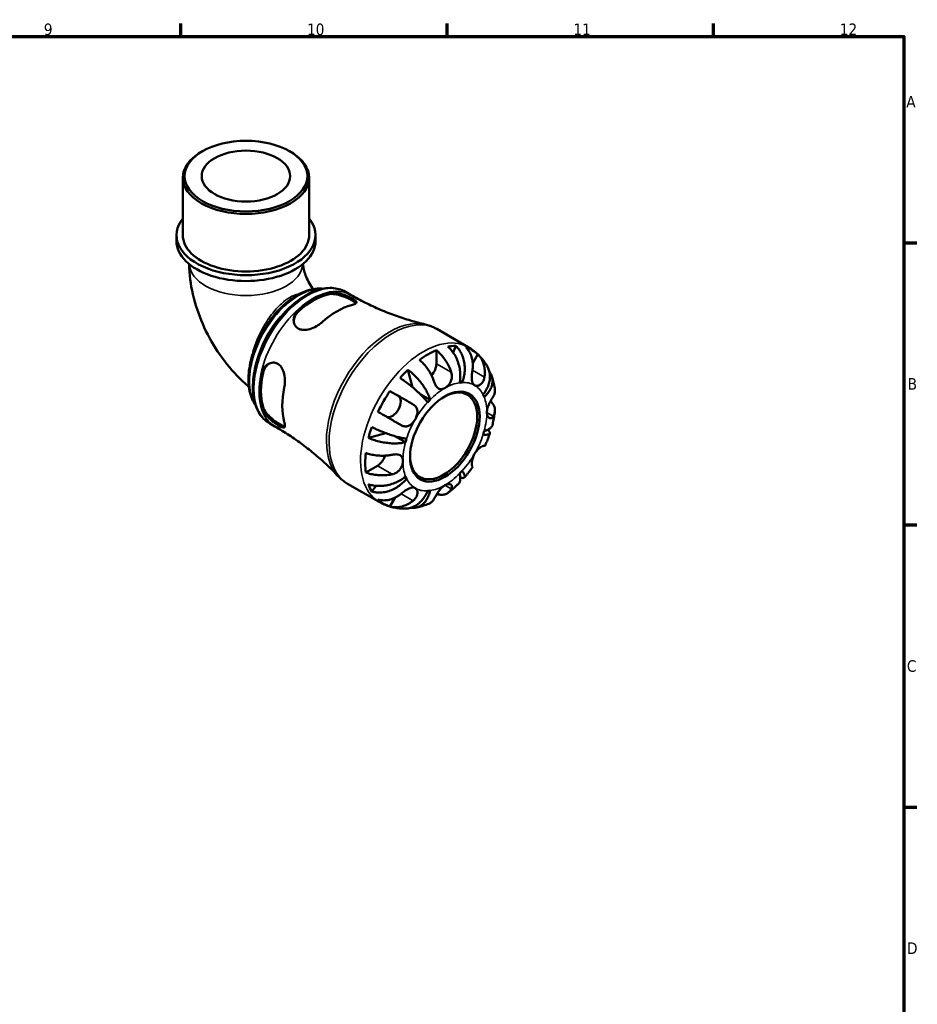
# Model space of a CAD drawing. Header units: millimetres. Extents: x 0 to 902, y -199 to 594.
# Tile 5 of 5: x 588 to 825, y 319 to 578. Entities that reach past the tile are written whole.
import ezdxf

# ---------------------------------------------------------------- set-up
doc = ezdxf.new("R2010")
doc.units = ezdxf.units.MM
for name, color, linetype, lineweight in [('Border (ANSI)', 7, 'Continuous', 70), ('Visible (ANSI)', 7, 'Continuous', 50), ('Visible Narrow (ANSI)', 7, 'Continuous', 35)]:
    doc.layers.add(name, color=color, linetype=linetype, lineweight=lineweight)
doc.styles.add('Note Text (ANSI)', font='tahoma.ttf')

# ---------------------------------------------------------------- blocks, each defined once
blk = doc.blocks.new('Borders Default Border')
at = {"layer": 'Border (ANSI)'}
for p, q in [((630.75, 574), (630.75, 577.45)), ((700.83, 574), (700.83, 577.45)), ((770.92, 574), (770.92, 577.45)), ((821, 519.75), (824.45, 519.75)), ((821, 445.5), (824.45, 445.5)), ((821, 371.25), (824.45, 371.25))]:
    blk.add_line(p, q, dxfattribs=at)
at = {"layer": 'Border (ANSI)', "flags": 128}
blk.add_lwpolyline([(20, 20), (20, 574), (821, 574), (821, 20), (20, 20)], dxfattribs=at)
at = {"layer": 'Border (ANSI)', "color": 230, "true_color": 0xff0080, "attachment_point": 7, "style": 'Note Text (ANSI)'}
for s, insert, char_height in [('9', (594.7, 574.34), 3.05), ('10', (663.96, 574.34), 3.048), ('11', (734.04, 574.4), 3.048), ('12', (804.13, 574.4), 3.048), ('A', (821.63, 555.35), 3.05), ('B', (821.99, 481.1), 3.05), ('C', (821.8, 406.8), 3.05), ('D', (821.81, 332.6), 3.05)]:
    blk.add_mtext(s, dxfattribs=dict(at, insert=insert, char_height=char_height))

msp = doc.modelspace()

# ---------------------------------------------------------------- linework, layer by layer
at = {"layer": 'Visible (ANSI)'}
for p, q in [((636.431, 543.842), (636.098, 543.649)), ((659.365, 543.842), (659.699, 543.649)), ((631.274, 521.756), (631.274, 536.905)), ((664.523, 521.756), (664.523, 536.905)), ((629.611, 520.203), (629.611, 521.756)), ((666.185, 520.203), (666.185, 521.756)), ((674.068, 506.845), (675.44, 506.055)), ((698.096, 497.076), (706.383, 492.304)), ((703.102, 492.616), (702.41, 490.861)), ((697.997, 491.488), (697.997, 487.93)), ((708.908, 490.413), (707.57, 488.095)), ((690.499, 486.346), (691.672, 481.776)), ((704.777, 482.993), (704.193, 483.33)), ((685.781, 480.737), (687.957, 479.474)), ((696.325, 478.439), (693.727, 479.935)), ((654.132, 472.225), (655.503, 471.435)), ((684.698, 469.65), (680.129, 468.385)), ((689.886, 467.288), (687.236, 468.814)), ((682.493, 461.077), (679.416, 459.305)), ((674.642, 456.346), (682.928, 451.574)), ((690.157, 457.672), (689.572, 458.009)), ((682.164, 455.79), (680.983, 454.305)), ((687.131, 452.694), (685.781, 450.355))]:
    msp.add_line(p, q, dxfattribs=at)
for centre, major_axis, ratio in [((647.898, 537.29), (-16.154, 0), 0.5758617), ((647.898, 537.29), (-11.637, 0), 0.5758617), ((700.224, 468.733), (-6.472, -11.24), 0.5780931)]:
    msp.add_ellipse(centre, major_axis=major_axis, ratio=ratio, dxfattribs=at)
for centre, major_axis, ratio, start_param, end_param in [((647.898, 536.905), (-16.625, 0), 0.5758617, 5.5016397, 10.2063236), ((647.898, 521.756), (-18.287, 0), 0.5758617, 5.8534856, 9.8544776), ((647.898, 521.756), (-16.625, 0), 0.5758617, 0, 3.1415927), ((647.898, 520.203), (-18.287, 0), 0.5758617, 0, 3.1415927), ((665.601, 488.671), (9.968, 17.31), 0.5780931, 0.5045187, 1.0624102), ((665.601, 488.671), (9.719, 16.877), 0.5780931, 0.4971555, 1.0697734), ((671.788, 485.108), (-10.133, -17.596), 0.5780931, 3.6507653, 4.1993489), ((695.769, 471.298), (11.648, 20.227), 0.5780931, 0.3231064, 0.4584244), ((695.769, 471.298), (11.648, 20.227), 0.5780931, 0.6480951, 0.9188338), ((695.769, 471.298), (11.648, 20.227), 0.5780931, 6.1458823, 6.4166209), ((695.769, 486.647), (-1.572, -2.73), 0.5780931, 1.224104, 2.3542608), ((665.601, 488.671), (9.968, 17.31), 0.5780931, 2.0753151, 2.6332065), ((665.601, 488.671), (9.719, 16.877), 0.5780931, 2.0679518, 2.6405697), ((695.769, 471.298), (11.648, 20.227), 0.5780931, 1.1085045, 1.2438226), ((699.892, 468.924), (6.238, 10.832), 0.5780931, 2.3728165, 7.0519615), ((700.224, 468.733), (7.797, 13.54), 0.5780931, 0.3587599, 0.4227708), ((671.788, 485.108), (-10.133, -17.596), 0.5780931, 5.2215616, 5.7701453), ((695.769, 471.298), (11.648, 20.227), 0.5780931, 1.4334933, 1.704232), ((686.382, 476.746), (1.572, 2.73), 0.5780931, 3.2057849, 6.2812516), ((700.224, 468.733), (7.797, 13.54), 0.5780931, 5.8565471, 5.920558), ((700.224, 468.733), (-7.797, -13.54), 0.5780931, 4.2857507, 4.3497617), ((695.769, 471.298), (11.648, 20.227), 0.5780931, 1.8939027, 2.0292207), ((700.224, 468.733), (7.797, 13.54), 0.5780931, 5.0711489, 5.1351598), ((700.224, 468.733), (-7.797, -13.54), 0.5780931, 5.0711489, 5.1351598), ((695.769, 471.298), (11.648, 20.227), 0.5780931, 2.2188914, 2.4896301), ((682.493, 463.653), (-1.572, -2.73), 0.5780931, 0.7834645, 1.9208989), ((700.224, 468.733), (7.797, 13.54), 0.5780931, 4.2857507, 4.3497617), ((695.769, 471.298), (-11.648, -20.227), 0.5780931, 5.8208935, 5.9562115), ((700.224, 468.733), (-7.797, -13.54), 0.5780931, 5.8565471, 5.920558), ((700.224, 468.733), (-7.797, -13.54), 0.5780931, 0.3587599, 0.4227708), ((695.769, 471.298), (-11.648, -20.227), 0.5780931, 6.1458823, 6.4166209)]:
    msp.add_ellipse(centre, major_axis=major_axis, ratio=ratio, start_param=start_param, end_param=end_param, dxfattribs=at)
for points, knots in [([(632.938, 514.147), (632.964, 511.433), (633.316, 508.789), (634.524, 503.53), (635.405, 500.921), (637.606, 495.888), (638.927, 493.466), (641.962, 488.885), (643.675, 486.727), (646.553, 483.731), (647.58, 482.763), (648.659, 481.85)], [3.1530623, 3.1530623, 3.1530623, 3.1530623, 3.4387763, 3.4387763, 3.73596, 3.73596, 4.0331436, 4.0331436, 4.3303273, 4.3303273, 4.4826593, 4.4826593, 4.4826593, 4.4826593]), ([(662.873, 514.159), (662.88, 514.057), (662.892, 513.941), (662.948, 513.507), (663.015, 513.133), (663.232, 512.262), (663.387, 511.758), (663.793, 510.667), (664.052, 510.075), (664.661, 508.876), (665.015, 508.27), (665.428, 507.646), (665.464, 507.592), (665.501, 507.538)], [3.23055753, 3.23055753, 3.23055753, 3.23055753, 3.30036537, 3.30036537, 3.46559479, 3.46559479, 3.64348309, 3.64348309, 3.83441142, 3.83441142, 4.0334462, 4.0334462, 4.05239396, 4.05239396, 4.05239396, 4.05239396]), ([(674.068, 506.845), (672.998, 507.461), (671.773, 507.799), (669.109, 507.909), (667.664, 507.654), (664.666, 506.563), (663.109, 505.695), (660.082, 503.443), (658.613, 502.055), (655.916, 498.908), (654.688, 497.153), (652.587, 493.448), (651.715, 491.5), (650.412, 487.598), (649.982, 485.644), (649.617, 481.913), (649.684, 480.138), (650.335, 476.956), (650.917, 475.544), (652.402, 473.495), (653.207, 472.758), (654.132, 472.225)], [5.4997209, 5.4997209, 5.4997209, 5.4997209, 5.7929356, 5.7929356, 6.1019464, 6.1019464, 6.4276795, 6.4276795, 6.7555425, 6.7555425, 7.0820997, 7.0820997, 7.4080963, 7.4080963, 7.7347334, 7.7347334, 8.0626536, 8.0626536, 8.3877728, 8.3877728, 8.6413135, 8.6413135, 8.6413135, 8.6413135]), ([(668.105, 507.658), (667.933, 507.677), (667.76, 507.689), (666.956, 507.723), (666.308, 507.678), (664.969, 507.449), (664.277, 507.26), (662.873, 506.741), (662.161, 506.409), (660.741, 505.613), (660.033, 505.147), (658.641, 504.098), (657.957, 503.514), (656.631, 502.246), (655.988, 501.561), (654.759, 500.109), (654.172, 499.342), (653.068, 497.745), (652.551, 496.915), (651.597, 495.211), (651.161, 494.338), (650.381, 492.569), (650.038, 491.673), (649.451, 489.881), (649.208, 488.984), (648.831, 487.211), (648.697, 486.334), (648.543, 484.622), (648.523, 483.786), (648.601, 482.18), (648.699, 481.408), (649.014, 479.954), (649.229, 479.27), (649.76, 478.044), (650.068, 477.496), (650.427, 476.999)], [7.3216681, 7.3216681, 7.3216681, 7.3216681, 7.3643574, 7.3643574, 7.51841, 7.51841, 7.6781095, 7.6781095, 7.8410851, 7.8410851, 8.0052742, 8.0052742, 8.1695679, 8.1695679, 8.3335371, 8.3335371, 8.4971318, 8.4971318, 8.6604715, 8.6604715, 8.8237568, 8.8237568, 8.9871361, 8.9871361, 9.150784, 9.150784, 9.3148044, 9.3148044, 9.4791377, 9.4791377, 9.6433222, 9.6433222, 9.805926, 9.805926, 9.9575289, 9.9575289, 9.9575289, 9.9575289]), ([(669.49, 506.61), (669.568, 506.629), (669.65, 506.646), (670.078, 506.717), (670.463, 506.729), (671.403, 506.664), (671.973, 506.56), (673.098, 506.262), (673.65, 506.075), (674.607, 505.698), (675.012, 505.518), (675.728, 505.166), (676.029, 505), (676.56, 504.659), (676.757, 504.493), (676.991, 504.163), (676.989, 504.006), (676.744, 503.721), (676.512, 503.593), (676.028, 503.423), (675.861, 503.374), (675.677, 503.327)], [-1.5271124, -1.5271124, -1.5271124, -1.5271124, -1.4922538, -1.4922538, -1.3502743, -1.3502743, -1.1674106, -1.1674106, -0.9943669, -0.9943669, -0.8527094, -0.8527094, -0.714832, -0.714832, -0.5515178, -0.5515178, -0.3564793, -0.3564793, -0.1702041, -0.1702041, -0.0884415, -0.0884415, -0.0884415, -0.0884415]), ([(669.49, 506.184), (669.892, 506.279), (670.397, 506.305), (671.496, 506.205), (672.09, 506.08), (673.173, 505.765), (673.739, 505.559), (674.795, 505.105), (675.286, 504.859), (676.076, 504.403), (676.414, 504.171), (676.697, 503.905), (676.751, 503.848), (676.795, 503.793)], [0.66608457, 0.66608457, 0.66608457, 0.66608457, 0.84400865, 0.84400865, 1.02193273, 1.02193273, 1.18789195, 1.18789195, 1.35385118, 1.35385118, 1.52339184, 1.52339184, 1.57178612, 1.57178612, 1.57178612, 1.57178612]), ([(675.44, 506.055), (676.711, 505.323), (678.005, 504.629), (680.619, 503.324), (681.939, 502.714), (684.589, 501.582), (685.918, 501.061), (688.567, 500.109), (689.888, 499.678), (692.502, 498.907), (693.796, 498.566), (695.069, 498.268)], [5.49972085, 5.49972085, 5.49972085, 5.49972085, 5.53418019, 5.53418019, 5.56863953, 5.56863953, 5.60309887, 5.60309887, 5.63755821, 5.63755821, 5.67201755, 5.67201755, 5.67201755, 5.67201755]), ([(667.899, 498.848), (667.802, 498.762), (667.702, 498.676), (667.246, 498.308), (666.854, 498.043), (665.888, 497.495), (665.298, 497.236), (664.137, 496.893), (663.567, 496.802), (662.6, 496.835), (662.199, 496.919), (661.51, 497.231), (661.228, 497.445), (660.752, 498.016), (660.583, 498.378), (660.398, 499.222), (660.41, 499.707), (660.649, 500.688), (660.889, 501.18), (661.376, 501.8), (661.536, 501.972), (661.711, 502.131)], [-1.5353652, -1.5353652, -1.5353652, -1.5353652, -1.4928434, -1.4928434, -1.3491911, -1.3491911, -1.158656, -1.158656, -0.9764077, -0.9764077, -0.830815, -0.830815, -0.6943969, -0.6943969, -0.540069, -0.540069, -0.362526, -0.362526, -0.1742595, -0.1742595, -0.0964814, -0.0964814, -0.0964814, -0.0964814]), ([(660.439, 499.172), (660.468, 499.57), (660.57, 499.987), (660.969, 500.876), (661.309, 501.336), (661.711, 501.705)], [0.36738474, 0.36738474, 0.36738474, 0.36738474, 0.50984253, 0.50984253, 0.68776661, 0.68776661, 0.68776661, 0.68776661]), ([(698.096, 497.076), (697.907, 497.185), (697.715, 497.288), (697.324, 497.483), (697.126, 497.574), (696.726, 497.746), (696.523, 497.825), (696.113, 497.972), (695.906, 498.04), (695.49, 498.163), (695.28, 498.218), (695.069, 498.268)], [5.49972085, 5.49972085, 5.49972085, 5.49972085, 5.53418019, 5.53418019, 5.56863953, 5.56863953, 5.60309887, 5.60309887, 5.63755821, 5.63755821, 5.67201755, 5.67201755, 5.67201755, 5.67201755]), ([(704.123, 482.93), (704.21, 483.367), (704.271, 483.864), (704.309, 484.883), (704.287, 485.406), (704.183, 486.364), (704.092, 486.887), (703.832, 487.917), (703.663, 488.423), (703.298, 489.319), (703.07, 489.79), (702.551, 490.676), (702.261, 491.089), (701.7, 491.778), (701.379, 492.118), (701.04, 492.416)], [3.5133937, 3.5133937, 3.5133937, 3.5133937, 3.6601181, 3.6601181, 3.8068425, 3.8068425, 3.9529976, 3.9529976, 4.0991526, 4.0991526, 4.2449679, 4.2449679, 4.3907831, 4.3907831, 4.5326305, 4.5326305, 4.5326305, 4.5326305]), ([(703.102, 492.616), (703.422, 492.316), (703.715, 491.974), (704.209, 491.278), (704.454, 490.86), (704.865, 489.965), (705.032, 489.487), (705.271, 488.579), (705.365, 488.066), (705.465, 487.02), (705.47, 486.488), (705.41, 485.514), (705.339, 484.983), (705.11, 483.945), (704.952, 483.439), (704.777, 482.993)], [0.1494024, 0.1494024, 0.1494024, 0.1494024, 0.2912498, 0.2912498, 0.4370651, 0.4370651, 0.5828803, 0.5828803, 0.7290354, 0.7290354, 0.8751905, 0.8751905, 1.0219149, 1.0219149, 1.1686392, 1.1686392, 1.1686392, 1.1686392]), ([(711.415, 487.18), (711.186, 487.584), (710.936, 487.982), (710.391, 488.758), (710.096, 489.135), (709.463, 489.864), (709.124, 490.215), (708.405, 490.881), (708.025, 491.196), (707.229, 491.784), (706.813, 492.056), (706.383, 492.304)], [5.17100793, 5.17100793, 5.17100793, 5.17100793, 5.23675052, 5.23675052, 5.3024931, 5.3024931, 5.36823568, 5.36823568, 5.43397827, 5.43397827, 5.49972085, 5.49972085, 5.49972085, 5.49972085]), ([(697.997, 491.488), (698.352, 491.199), (698.698, 490.873), (699.323, 490.213), (699.656, 489.817), (700.279, 488.975), (700.567, 488.529), (701.054, 487.682), (701.297, 487.204), (701.656, 486.37), (701.79, 486.018), (701.901, 485.681)], [0.14941001, 0.14941001, 0.14941001, 0.14941001, 0.29044502, 0.29044502, 0.43634177, 0.43634177, 0.58223851, 0.58223851, 0.72934673, 0.72934673, 0.83526259, 0.83526259, 0.83526259, 0.83526259]), ([(707.487, 486.223), (707.541, 486.576), (707.576, 486.944), (707.6, 487.815), (707.565, 488.313), (707.424, 489.193), (707.307, 489.657), (706.98, 490.527), (706.771, 490.935), (706.33, 491.613), (706.061, 491.947), (705.758, 492.241)], [3.89239507, 3.89239507, 3.89239507, 3.89239507, 3.99831093, 3.99831093, 4.14541915, 4.14541915, 4.2913159, 4.2913159, 4.43721264, 4.43721264, 4.57824766, 4.57824766, 4.57824766, 4.57824766]), ([(708.908, 490.413), (709.211, 490.119), (709.48, 489.785), (709.921, 489.107), (710.13, 488.699), (710.457, 487.829), (710.574, 487.365), (710.715, 486.485), (710.75, 485.987), (710.726, 485.116), (710.691, 484.748), (710.637, 484.395)], [0.14941001, 0.14941001, 0.14941001, 0.14941001, 0.29044502, 0.29044502, 0.43634177, 0.43634177, 0.58223851, 0.58223851, 0.72934673, 0.72934673, 0.83526259, 0.83526259, 0.83526259, 0.83526259]), ([(652.022, 485.348), (652.045, 485.452), (652.071, 485.555), (652.223, 486.067), (652.404, 486.446), (652.929, 487.211), (653.304, 487.566), (654.124, 488.05), (654.563, 488.19), (655.368, 488.224), (655.726, 488.158), (656.389, 487.857), (656.685, 487.632), (657.247, 486.996), (657.49, 486.569), (657.894, 485.525), (658.03, 484.892), (658.156, 483.629), (658.153, 483.002), (658.059, 482.143), (658.018, 481.889), (657.966, 481.645)], [-1.5271124, -1.5271124, -1.5271124, -1.5271124, -1.4922538, -1.4922538, -1.3502743, -1.3502743, -1.1674106, -1.1674106, -0.9943669, -0.9943669, -0.8527094, -0.8527094, -0.714832, -0.714832, -0.5515178, -0.5515178, -0.3564793, -0.3564793, -0.1702041, -0.1702041, -0.0884415, -0.0884415, -0.0884415, -0.0884415]), ([(652.39, 485.56), (652.509, 486.093), (652.738, 486.618), (653.311, 487.413), (653.624, 487.712), (653.957, 487.937)], [0.66608457, 0.66608457, 0.66608457, 0.66608457, 0.84400865, 0.84400865, 0.98743507, 0.98743507, 0.98743507, 0.98743507]), ([(697.447, 483.116), (697.335, 483.453), (697.201, 483.805), (696.842, 484.639), (696.6, 485.117), (696.113, 485.963), (695.824, 486.41), (695.201, 487.252), (694.868, 487.647), (694.243, 488.307), (693.897, 488.634), (693.542, 488.923)], [3.89239507, 3.89239507, 3.89239507, 3.89239507, 3.99831093, 3.99831093, 4.14541915, 4.14541915, 4.2913159, 4.2913159, 4.43721264, 4.43721264, 4.57824766, 4.57824766, 4.57824766, 4.57824766]), ([(710.291, 479.793), (710.589, 480.168), (710.881, 480.596), (711.371, 481.482), (711.571, 481.939), (711.857, 482.782), (711.97, 483.245), (712.092, 484.162), (712.1, 484.616), (712.034, 485.423), (711.953, 485.852), (711.714, 486.586), (711.573, 486.899), (711.415, 487.18)], [3.51339372, 3.51339372, 3.51339372, 3.51339372, 3.6601181, 3.6601181, 3.80684248, 3.80684248, 3.95299756, 3.95299756, 4.09915263, 4.09915263, 4.24496788, 4.24496788, 4.36338827, 4.36338827, 4.36338827, 4.36338827]), ([(690.499, 486.346), (690.874, 486.069), (691.25, 485.761), (691.942, 485.147), (692.319, 484.784), (693.047, 484.019), (693.396, 483.616), (694.004, 482.861), (694.319, 482.439), (694.892, 481.59), (695.151, 481.162), (695.574, 480.388), (695.778, 479.97), (696.11, 479.164), (696.238, 478.777), (696.325, 478.439)], [0.1494024, 0.1494024, 0.1494024, 0.1494024, 0.2912498, 0.2912498, 0.4370651, 0.4370651, 0.5828803, 0.5828803, 0.7290354, 0.7290354, 0.8751905, 0.8751905, 1.0219149, 1.0219149, 1.1686392, 1.1686392, 1.1686392, 1.1686392]), ([(701.901, 485.681), (701.906, 485.669), (701.91, 485.656), (701.968, 485.472), (702.01, 485.296), (702.059, 484.96), (702.071, 484.801), (702.072, 484.45), (702.055, 484.257), (701.965, 483.741), (701.86, 483.426), (701.545, 482.783), (701.325, 482.47), (700.811, 481.911), (700.519, 481.676), (700.224, 481.507)], [-0.51072287, -0.51072287, -0.51072287, -0.51072287, -0.50653573, -0.50653573, -0.4498196, -0.4498196, -0.40070764, -0.40070764, -0.34173664, -0.34173664, -0.24159774, -0.24159774, -0.12498377, -0.12498377, 0, 0, 0, 0]), ([(708.037, 482.264), (707.926, 482.328), (707.828, 482.412), (707.652, 482.624), (707.576, 482.754), (707.427, 483.119), (707.371, 483.373), (707.311, 483.928), (707.305, 484.219), (707.322, 484.742), (707.336, 484.962), (707.376, 485.4), (707.401, 485.616), (707.447, 485.962), (707.466, 486.094), (707.487, 486.223)], [0, 0, 0, 0, 0.06608139, 0.06608139, 0.13667451, 0.13667451, 0.23873403, 0.23873403, 0.33457773, 0.33457773, 0.40157847, 0.40157847, 0.46685307, 0.46685307, 0.50745344, 0.50745344, 0.50745344, 0.50745344]), ([(711.946, 485.804), (712.01, 485.719), (712.069, 485.635), (712.313, 485.256), (712.477, 484.916), (712.696, 484.204), (712.752, 483.833), (712.766, 483.14), (712.727, 482.755), (712.539, 481.986), (712.39, 481.601), (712.036, 480.909), (711.798, 480.537), (711.228, 479.826), (710.896, 479.487), (710.562, 479.194)], [0.24957429, 0.24957429, 0.24957429, 0.24957429, 0.29124982, 0.29124982, 0.43706507, 0.43706507, 0.58288032, 0.58288032, 0.7290354, 0.7290354, 0.87519047, 0.87519047, 1.02191485, 1.02191485, 1.16863923, 1.16863923, 1.16863923, 1.16863923]), ([(713.388, 481.164), (713.356, 481.403), (713.318, 481.641), (713.235, 482.116), (713.188, 482.354), (713.086, 482.829), (713.029, 483.066), (712.906, 483.539), (712.84, 483.775), (712.696, 484.247), (712.618, 484.482), (712.535, 484.716)], [4.85845831, 4.85845831, 4.85845831, 4.85845831, 4.89492409, 4.89492409, 4.93138986, 4.93138986, 4.96785564, 4.96785564, 5.00432142, 5.00432142, 5.04078719, 5.04078719, 5.04078719, 5.04078719]), ([(695.671, 477.75), (695.496, 477.994), (695.27, 478.279), (694.748, 478.884), (694.452, 479.204), (693.864, 479.805), (693.519, 480.142), (692.785, 480.822), (692.396, 481.165), (691.663, 481.788), (691.251, 482.125), (690.416, 482.777), (689.994, 483.092), (689.236, 483.636), (688.831, 483.914), (688.437, 484.171)], [3.5133937, 3.5133937, 3.5133937, 3.5133937, 3.6601181, 3.6601181, 3.8068425, 3.8068425, 3.9529976, 3.9529976, 4.0991526, 4.0991526, 4.2449679, 4.2449679, 4.3907831, 4.3907831, 4.5326305, 4.5326305, 4.5326305, 4.5326305]), ([(700.224, 481.507), (700.047, 481.405), (699.871, 481.327), (699.508, 481.222), (699.324, 481.199), (698.886, 481.232), (698.646, 481.328), (698.275, 481.618), (698.136, 481.768), (697.926, 482.064), (697.849, 482.191), (697.71, 482.454), (697.648, 482.588), (697.538, 482.854), (697.491, 482.983), (697.447, 483.116)], [0, 0, 0, 0, 0.07514839, 0.07514839, 0.15775683, 0.15775683, 0.27887104, 0.27887104, 0.36056434, 0.36056434, 0.41315921, 0.41315921, 0.46174689, 0.46174689, 0.50485698, 0.50485698, 0.50485698, 0.50485698]), ([(710.637, 484.395), (710.617, 484.266), (710.59, 484.139), (710.506, 483.814), (710.438, 483.623), (710.27, 483.26), (710.169, 483.09), (709.898, 482.727), (709.717, 482.554), (709.276, 482.252), (709.012, 482.153), (708.493, 482.095), (708.245, 482.143), (708.037, 482.264)], [-0.50766593, -0.50766593, -0.50766593, -0.50766593, -0.46718991, -0.46718991, -0.40200215, -0.40200215, -0.33506637, -0.33506637, -0.24300458, -0.24300458, -0.12488859, -0.12488859, 0, 0, 0, 0]), ([(685.781, 480.737), (686.187, 480.502), (686.611, 480.257), (687.42, 479.791), (687.878, 479.527), (688.796, 478.997), (689.256, 478.731), (690.089, 478.25), (690.539, 477.99), (691.281, 477.561), (691.583, 477.386), (691.862, 477.225)], [0.14941001, 0.14941001, 0.14941001, 0.14941001, 0.29044502, 0.29044502, 0.43634177, 0.43634177, 0.58223851, 0.58223851, 0.72934673, 0.72934673, 0.83526259, 0.83526259, 0.83526259, 0.83526259]), ([(712.95, 479.27), (713.074, 479.47), (713.179, 479.684), (713.361, 480.203), (713.411, 480.511), (713.413, 480.913), (713.405, 481.038), (713.388, 481.164)], [3.89239507, 3.89239507, 3.89239507, 3.89239507, 3.99831093, 3.99831093, 4.14541915, 4.14541915, 4.20781981, 4.20781981, 4.20781981, 4.20781981]), ([(691.862, 477.225), (691.963, 477.166), (692.06, 477.102), (692.299, 476.92), (692.431, 476.794), (692.662, 476.512), (692.759, 476.356), (692.937, 475.958), (692.998, 475.708), (693.04, 475.105), (692.994, 474.749), (692.786, 474.007), (692.62, 473.627), (692.412, 473.266)], [-0.50766593, -0.50766593, -0.50766593, -0.50766593, -0.46718991, -0.46718991, -0.40200215, -0.40200215, -0.33506637, -0.33506637, -0.24300458, -0.24300458, -0.12488859, -0.12488859, 0, 0, 0, 0]), ([(711.273, 475.095), (711.273, 475.274), (711.289, 475.462), (711.355, 475.864), (711.406, 476.077), (711.587, 476.671), (711.744, 477.051), (712.045, 477.684), (712.177, 477.936), (712.403, 478.348), (712.496, 478.511), (712.675, 478.817), (712.76, 478.959), (712.878, 479.152), (712.915, 479.213), (712.95, 479.27)], [-2.17667965, -2.17667965, -2.17667965, -2.17667965, -2.11086653, -2.11086653, -2.04055216, -2.04055216, -1.91738302, -1.91738302, -1.82942275, -1.82942275, -1.76558177, -1.76558177, -1.70117883, -1.70117883, -1.66961913, -1.66961913, -1.66961913, -1.66961913]), ([(712.234, 478.039), (712.467, 477.823), (712.666, 477.597), (713.006, 477.121), (713.164, 476.828), (713.368, 476.229), (713.414, 475.923), (713.411, 475.36), (713.361, 475.052), (713.179, 474.533), (713.074, 474.319), (712.95, 474.119)], [0.16844772, 0.16844772, 0.16844772, 0.16844772, 0.29044502, 0.29044502, 0.43634177, 0.43634177, 0.58223851, 0.58223851, 0.72934673, 0.72934673, 0.83526259, 0.83526259, 0.83526259, 0.83526259]), ([(657.966, 472.652), (657.994, 472.557), (658.017, 472.465), (658.108, 472.079), (658.142, 471.83), (658.133, 471.374), (658.063, 471.209), (657.779, 471.074), (657.572, 471.096), (657.06, 471.294), (656.786, 471.437), (656.171, 471.811), (655.844, 472.032), (655.111, 472.571), (654.712, 472.89), (653.887, 473.624), (653.472, 474.04), (652.742, 474.916), (652.435, 475.375), (652.141, 476.002), (652.072, 476.181), (652.022, 476.355)], [-1.5353652, -1.5353652, -1.5353652, -1.5353652, -1.4928434, -1.4928434, -1.3491911, -1.3491911, -1.158656, -1.158656, -0.9764077, -0.9764077, -0.830815, -0.830815, -0.6943969, -0.6943969, -0.540069, -0.540069, -0.362526, -0.362526, -0.1742595, -0.1742595, -0.0964814, -0.0964814, -0.0964814, -0.0964814]), ([(658.118, 471.438), (658.042, 471.449), (657.959, 471.468), (657.58, 471.583), (657.216, 471.756), (656.825, 471.981), (656.434, 472.206), (655.975, 472.507), (655.053, 473.194), (654.592, 473.581), (653.778, 474.363), (653.373, 474.815), (652.738, 475.718), (652.509, 476.17), (652.39, 476.567)], [-0.21828329, -0.21828329, -0.21828329, -0.21828329, -0.16595923, -0.16595923, 0, 0, 0, 0.16595923, 0.16595923, 0.33191845, 0.33191845, 0.50984253, 0.50984253, 0.68776661, 0.68776661, 0.68776661, 0.68776661]), ([(688.712, 471.769), (688.433, 471.93), (688.131, 472.105), (687.389, 472.534), (686.939, 472.794), (686.106, 473.275), (685.646, 473.541), (684.728, 474.071), (684.27, 474.335), (683.461, 474.802), (683.037, 475.046), (682.631, 475.281)], [3.89239507, 3.89239507, 3.89239507, 3.89239507, 3.99831093, 3.99831093, 4.14541915, 4.14541915, 4.2913159, 4.2913159, 4.43721264, 4.43721264, 4.57824766, 4.57824766, 4.57824766, 4.57824766]), ([(712.95, 474.119), (712.901, 474.04), (712.85, 473.969), (712.716, 473.815), (712.631, 473.742), (712.448, 473.633), (712.351, 473.6), (712.115, 473.578), (711.977, 473.613), (711.685, 473.798), (711.542, 473.973), (711.332, 474.451), (711.273, 474.755), (711.273, 475.095)], [-0.50816407, -0.50816407, -0.50816407, -0.50816407, -0.46460526, -0.46460526, -0.40154747, -0.40154747, -0.3356183, -0.3356183, -0.24286964, -0.24286964, -0.12490659, -0.12490659, 0, 0, 0, 0]), ([(712.717, 471.79), (712.778, 472.024), (712.835, 472.259), (712.943, 472.73), (712.995, 472.965), (713.091, 473.437), (713.137, 473.674), (713.221, 474.147), (713.26, 474.384), (713.331, 474.859), (713.364, 475.096), (713.393, 475.334)], [4.37732331, 4.37732331, 4.37732331, 4.37732331, 4.41396062, 4.41396062, 4.45059793, 4.45059793, 4.48723525, 4.48723525, 4.52387256, 4.52387256, 4.56050988, 4.56050988, 4.56050988, 4.56050988]), ([(692.412, 473.266), (692.301, 473.076), (692.18, 472.892), (691.909, 472.534), (691.759, 472.362), (691.368, 471.986), (691.121, 471.803), (690.611, 471.546), (690.356, 471.469), (689.912, 471.424), (689.729, 471.431), (689.369, 471.49), (689.195, 471.542), (688.918, 471.658), (688.814, 471.71), (688.712, 471.769)], [0, 0, 0, 0, 0.06608139, 0.06608139, 0.13667451, 0.13667451, 0.23873403, 0.23873403, 0.33457773, 0.33457773, 0.40157847, 0.40157847, 0.46685307, 0.46685307, 0.50745344, 0.50745344, 0.50745344, 0.50745344]), ([(710.562, 470.177), (710.896, 470.27), (711.228, 470.391), (711.798, 470.673), (712.036, 470.835), (712.39, 471.158), (712.539, 471.349), (712.669, 471.63), (712.697, 471.71), (712.717, 471.79)], [3.51339372, 3.51339372, 3.51339372, 3.51339372, 3.6601181, 3.6601181, 3.80684248, 3.80684248, 3.95299756, 3.95299756, 4.0086354, 4.0086354, 4.0086354, 4.0086354]), ([(672.091, 458.366), (671.195, 459.318), (670.25, 460.266), (668.271, 462.14), (667.236, 463.066), (665.082, 464.879), (663.964, 465.767), (661.656, 467.491), (660.465, 468.327), (658.025, 469.933), (656.775, 470.703), (655.503, 471.435)], [2.1858315, 2.1858315, 2.1858315, 2.1858315, 2.22029084, 2.22029084, 2.25475018, 2.25475018, 2.28920952, 2.28920952, 2.32366886, 2.32366886, 2.3581282, 2.3581282, 2.3581282, 2.3581282]), ([(680.983, 471.261), (681.403, 471.048), (681.847, 470.838), (682.697, 470.453), (683.181, 470.245), (684.164, 469.849), (684.661, 469.66), (685.567, 469.336), (686.059, 469.171), (687.014, 468.874), (687.477, 468.743), (688.291, 468.533), (688.716, 468.436), (689.5, 468.284), (689.859, 468.23), (690.157, 468.199)], [0.1494024, 0.1494024, 0.1494024, 0.1494024, 0.2912498, 0.2912498, 0.4370651, 0.4370651, 0.5828803, 0.5828803, 0.7290354, 0.7290354, 0.8751905, 0.8751905, 1.0219149, 1.0219149, 1.1686392, 1.1686392, 1.1686392, 1.1686392]), ([(711.555, 470.554), (711.656, 470.457), (711.747, 470.362), (711.953, 470.111), (712.034, 469.966), (712.1, 469.73), (712.092, 469.617), (711.97, 469.434), (711.857, 469.364), (711.571, 469.27), (711.371, 469.237), (710.881, 469.22), (710.589, 469.235), (710.291, 469.266)], [0.35494748, 0.35494748, 0.35494748, 0.35494748, 0.43706507, 0.43706507, 0.58288032, 0.58288032, 0.7290354, 0.7290354, 0.87519047, 0.87519047, 1.02191485, 1.02191485, 1.16863923, 1.16863923, 1.16863923, 1.16863923]), ([(710.739, 466.268), (710.84, 466.486), (710.939, 466.705), (711.131, 467.145), (711.224, 467.366), (711.407, 467.809), (711.496, 468.032), (711.668, 468.479), (711.752, 468.703), (711.914, 469.152), (711.993, 469.377), (712.069, 469.603)], [4.0834625, 4.0834625, 4.0834625, 4.0834625, 4.11929666, 4.11929666, 4.15513082, 4.15513082, 4.19096499, 4.19096499, 4.22679915, 4.22679915, 4.26263331, 4.26263331, 4.26263331, 4.26263331]), ([(689.886, 467.288), (689.552, 467.195), (689.152, 467.113), (688.289, 467), (687.826, 466.967), (686.944, 466.948), (686.445, 466.959), (685.423, 467.032), (684.901, 467.093), (683.943, 467.243), (683.42, 467.344), (682.393, 467.591), (681.89, 467.737), (681.012, 468.028), (680.557, 468.199), (680.129, 468.385)], [3.5133937, 3.5133937, 3.5133937, 3.5133937, 3.6601181, 3.6601181, 3.8068425, 3.8068425, 3.9529976, 3.9529976, 4.0991526, 4.0991526, 4.2449679, 4.2449679, 4.3907831, 4.3907831, 4.5326305, 4.5326305, 4.5326305, 4.5326305]), ([(679.416, 464.456), (679.844, 464.293), (680.3, 464.157), (681.184, 463.947), (681.694, 463.856), (682.735, 463.739), (683.266, 463.712), (684.243, 463.714), (684.778, 463.743), (685.679, 463.848), (686.051, 463.908), (686.398, 463.979)], [0.14941001, 0.14941001, 0.14941001, 0.14941001, 0.29044502, 0.29044502, 0.43634177, 0.43634177, 0.58223851, 0.58223851, 0.72934673, 0.72934673, 0.83526259, 0.83526259, 0.83526259, 0.83526259]), ([(686.398, 463.979), (686.535, 464.007), (686.67, 464.031), (686.996, 464.074), (687.184, 464.088), (687.552, 464.09), (687.729, 464.077), (688.128, 464.005), (688.332, 463.932), (688.725, 463.689), (688.889, 463.502), (689.118, 463.013), (689.175, 462.71), (689.175, 462.37)], [-0.50816407, -0.50816407, -0.50816407, -0.50816407, -0.46460526, -0.46460526, -0.40154747, -0.40154747, -0.3356183, -0.3356183, -0.24286964, -0.24286964, -0.12490659, -0.12490659, 0, 0, 0, 0]), ([(707.487, 460.873), (707.467, 460.885), (707.447, 460.905), (707.401, 460.976), (707.376, 461.04), (707.337, 461.212), (707.322, 461.321), (707.306, 461.626), (707.311, 461.837), (707.37, 462.382), (707.438, 462.726), (707.665, 463.457), (707.828, 463.838), (708.037, 464.199)], [-0.50766593, -0.50766593, -0.50766593, -0.50766593, -0.46718991, -0.46718991, -0.40200215, -0.40200215, -0.33506637, -0.33506637, -0.24300458, -0.24300458, -0.12488859, -0.12488859, 0, 0, 0, 0]), ([(708.037, 464.199), (708.147, 464.389), (708.268, 464.573), (708.537, 464.932), (708.686, 465.105), (709.058, 465.492), (709.285, 465.687), (709.702, 465.996), (709.891, 466.112), (710.169, 466.252), (710.27, 466.293), (710.438, 466.344), (710.506, 466.354), (710.59, 466.348), (710.616, 466.341), (710.637, 466.329)], [0, 0, 0, 0, 0.06608139, 0.06608139, 0.13667451, 0.13667451, 0.23873403, 0.23873403, 0.33457773, 0.33457773, 0.40157847, 0.40157847, 0.46685307, 0.46685307, 0.50745344, 0.50745344, 0.50745344, 0.50745344]), ([(710.637, 466.329), (710.691, 466.297), (710.726, 466.276), (710.75, 466.261), (710.715, 466.28), (710.632, 466.327), (710.618, 466.335), (710.603, 466.343)], [3.89239507, 3.89239507, 3.89239507, 3.89239507, 3.99831093, 3.99831093, 4.14541915, 4.14541915, 4.1707293, 4.1707293, 4.1707293, 4.1707293]), ([(689.175, 462.37), (689.175, 462.191), (689.159, 462.003), (689.092, 461.602), (689.039, 461.39), (688.838, 460.807), (688.653, 460.443), (688.231, 459.88), (688.029, 459.668), (687.635, 459.353), (687.459, 459.238), (687.087, 459.043), (686.893, 458.964), (686.596, 458.874), (686.497, 458.849), (686.398, 458.829)], [-2.17667965, -2.17667965, -2.17667965, -2.17667965, -2.11086653, -2.11086653, -2.04055216, -2.04055216, -1.91738302, -1.91738302, -1.82942275, -1.82942275, -1.76558177, -1.76558177, -1.70117883, -1.70117883, -1.66961913, -1.66961913, -1.66961913, -1.66961913]), ([(686.398, 458.829), (686.051, 458.758), (685.679, 458.697), (684.778, 458.592), (684.243, 458.563), (683.266, 458.562), (682.735, 458.588), (681.694, 458.706), (681.184, 458.797), (680.3, 459.007), (679.844, 459.143), (679.416, 459.305)], [3.89239507, 3.89239507, 3.89239507, 3.89239507, 3.99831093, 3.99831093, 4.14541915, 4.14541915, 4.2913159, 4.2913159, 4.43721264, 4.43721264, 4.57824766, 4.57824766, 4.57824766, 4.57824766]), ([(703.795, 456.339), (703.856, 456.398), (703.912, 456.463), (704.092, 456.719), (704.183, 456.944), (704.287, 457.415), (704.309, 457.703), (704.271, 458.34), (704.21, 458.689), (704.123, 459.026)], [0.67272821, 0.67272821, 0.67272821, 0.67272821, 0.7290354, 0.7290354, 0.87519047, 0.87519047, 1.02191485, 1.02191485, 1.16863923, 1.16863923, 1.16863923, 1.16863923]), ([(704.777, 459.715), (704.952, 459.471), (705.11, 459.225), (705.339, 458.789), (705.41, 458.599), (705.47, 458.302), (705.465, 458.167), (705.365, 457.967), (705.271, 457.902), (705.032, 457.839), (704.865, 457.835), (704.547, 457.886), (704.423, 457.914), (704.293, 457.951)], [3.51339372, 3.51339372, 3.51339372, 3.51339372, 3.6601181, 3.6601181, 3.80684248, 3.80684248, 3.95299756, 3.95299756, 4.09915263, 4.09915263, 4.24496788, 4.24496788, 4.32459576, 4.32459576, 4.32459576, 4.32459576]), ([(705.366, 457.993), (705.523, 458.172), (705.679, 458.353), (705.987, 458.718), (706.139, 458.902), (706.44, 459.275), (706.588, 459.463), (706.881, 459.843), (707.025, 460.034), (707.31, 460.42), (707.451, 460.615), (707.589, 460.812)], [3.59136484, 3.59136484, 3.59136484, 3.59136484, 3.62719857, 3.62719857, 3.66303231, 3.66303231, 3.69886604, 3.69886604, 3.73469977, 3.73469977, 3.77053351, 3.77053351, 3.77053351, 3.77053351]), ([(707.589, 460.812), (707.589, 460.812), (707.588, 460.812), (707.576, 460.82), (707.541, 460.841), (707.487, 460.873)], [0.70676443, 0.70676443, 0.70676443, 0.70676443, 0.72934673, 0.72934673, 0.83526259, 0.83526259, 0.83526259, 0.83526259]), ([(672.091, 458.366), (672.24, 458.209), (672.393, 458.055), (672.709, 457.757), (672.871, 457.612), (673.204, 457.331), (673.374, 457.196), (673.724, 456.935), (673.902, 456.81), (674.267, 456.57), (674.453, 456.455), (674.642, 456.346)], [2.1858315, 2.1858315, 2.1858315, 2.1858315, 2.22029084, 2.22029084, 2.25475018, 2.25475018, 2.28920952, 2.28920952, 2.32366886, 2.32366886, 2.3581282, 2.3581282, 2.3581282, 2.3581282]), ([(680.129, 456.197), (680.557, 456.054), (681.012, 455.946), (681.89, 455.805), (682.393, 455.761), (683.42, 455.756), (683.943, 455.794), (684.901, 455.927), (685.423, 456.033), (686.445, 456.323), (686.944, 456.505), (687.826, 456.894), (688.289, 457.136), (689.152, 457.678), (689.552, 457.978), (689.886, 458.271)], [0.1494024, 0.1494024, 0.1494024, 0.1494024, 0.2912498, 0.2912498, 0.4370651, 0.4370651, 0.5828803, 0.5828803, 0.7290354, 0.7290354, 0.8751905, 0.8751905, 1.0219149, 1.0219149, 1.1686392, 1.1686392, 1.1686392, 1.1686392]), ([(690.157, 457.672), (689.859, 457.297), (689.5, 456.908), (688.716, 456.191), (688.291, 455.864), (687.477, 455.325), (687.014, 455.063), (686.059, 454.626), (685.567, 454.451), (684.661, 454.203), (684.164, 454.108), (683.181, 454.015), (682.697, 454.018), (681.847, 454.097), (681.403, 454.179), (680.983, 454.305)], [3.5133937, 3.5133937, 3.5133937, 3.5133937, 3.6601181, 3.6601181, 3.8068425, 3.8068425, 3.9529976, 3.9529976, 4.0991526, 4.0991526, 4.2449679, 4.2449679, 4.3907831, 4.3907831, 4.5326305, 4.5326305, 4.5326305, 4.5326305]), ([(700.224, 455.958), (700.379, 456.048), (700.534, 456.118), (700.847, 456.222), (701.004, 456.253), (701.408, 456.277), (701.63, 456.223), (701.907, 456.034), (701.989, 455.928), (702.065, 455.711), (702.077, 455.61), (702.061, 455.393), (702.032, 455.278), (701.961, 455.101), (701.933, 455.042), (701.901, 454.982)], [-2.17667965, -2.17667965, -2.17667965, -2.17667965, -2.11086653, -2.11086653, -2.04055216, -2.04055216, -1.91738302, -1.91738302, -1.82942275, -1.82942275, -1.76558177, -1.76558177, -1.70117883, -1.70117883, -1.66961913, -1.66961913, -1.66961913, -1.66961913]), ([(701.063, 453.982), (701.254, 454.127), (701.444, 454.273), (701.819, 454.572), (702.005, 454.725), (702.373, 455.034), (702.555, 455.191), (702.916, 455.511), (703.095, 455.673), (703.448, 456.002), (703.623, 456.169), (703.796, 456.338)], [3.29340955, 3.29340955, 3.29340955, 3.29340955, 3.33005477, 3.33005477, 3.36669999, 3.36669999, 3.40334521, 3.40334521, 3.43999043, 3.43999043, 3.47663565, 3.47663565, 3.47663565, 3.47663565]), ([(682.631, 452.183), (683.037, 452.068), (683.461, 452.003), (684.27, 451.962), (684.728, 451.985), (685.646, 452.139), (686.106, 452.27), (686.939, 452.589), (687.389, 452.808), (688.131, 453.265), (688.433, 453.479), (688.712, 453.704)], [0.14941001, 0.14941001, 0.14941001, 0.14941001, 0.29044502, 0.29044502, 0.43634177, 0.43634177, 0.58223851, 0.58223851, 0.72934673, 0.72934673, 0.83526259, 0.83526259, 0.83526259, 0.83526259]), ([(688.712, 453.704), (688.813, 453.786), (688.918, 453.868), (689.194, 454.081), (689.369, 454.211), (689.729, 454.464), (689.912, 454.587), (690.345, 454.856), (690.591, 454.991), (691.134, 455.235), (691.419, 455.322), (691.957, 455.369), (692.203, 455.322), (692.412, 455.201)], [-0.50766593, -0.50766593, -0.50766593, -0.50766593, -0.46718991, -0.46718991, -0.40200215, -0.40200215, -0.33506637, -0.33506637, -0.24300458, -0.24300458, -0.12488859, -0.12488859, 0, 0, 0, 0]), ([(689.803, 449.794), (690.133, 449.796), (690.485, 449.831), (691.251, 449.995), (691.663, 450.14), (692.396, 450.487), (692.785, 450.722), (693.519, 451.288), (693.864, 451.618), (694.452, 452.288), (694.748, 452.69), (695.27, 453.559), (695.496, 454.026), (695.671, 454.472)], [0.31532338, 0.31532338, 0.31532338, 0.31532338, 0.43706507, 0.43706507, 0.58288032, 0.58288032, 0.7290354, 0.7290354, 0.87519047, 0.87519047, 1.02191485, 1.02191485, 1.16863923, 1.16863923, 1.16863923, 1.16863923]), ([(696.325, 454.535), (696.238, 454.098), (696.11, 453.64), (695.778, 452.79), (695.574, 452.397), (695.151, 451.743), (694.892, 451.421), (694.319, 450.871), (694.004, 450.643), (693.396, 450.308), (693.047, 450.169), (692.319, 450.001), (691.942, 449.972), (691.485, 449.993), (691.375, 450.003), (691.262, 450.017)], [3.51339372, 3.51339372, 3.51339372, 3.51339372, 3.6601181, 3.6601181, 3.80684248, 3.80684248, 3.95299756, 3.95299756, 4.09915263, 4.09915263, 4.24496788, 4.24496788, 4.39078313, 4.39078313, 4.43512606, 4.43512606, 4.43512606, 4.43512606]), ([(692.412, 455.201), (692.522, 455.137), (692.62, 455.053), (692.795, 454.842), (692.868, 454.713), (693, 454.358), (693.035, 454.116), (693.002, 453.615), (692.942, 453.362), (692.759, 452.935), (692.662, 452.762), (692.431, 452.434), (692.299, 452.279), (692.061, 452.044), (691.964, 451.958), (691.862, 451.876)], [0, 0, 0, 0, 0.06608139, 0.06608139, 0.13667451, 0.13667451, 0.23873403, 0.23873403, 0.33457773, 0.33457773, 0.40157847, 0.40157847, 0.46685307, 0.46685307, 0.50745344, 0.50745344, 0.50745344, 0.50745344]), ([(697.447, 452.417), (697.491, 452.499), (697.538, 452.586), (697.663, 452.814), (697.745, 452.959), (697.927, 453.275), (698.027, 453.445), (698.288, 453.869), (698.453, 454.124), (698.859, 454.695), (699.103, 455.001), (699.64, 455.553), (699.93, 455.789), (700.224, 455.958)], [-0.50816407, -0.50816407, -0.50816407, -0.50816407, -0.46460526, -0.46460526, -0.40154747, -0.40154747, -0.3356183, -0.3356183, -0.24286964, -0.24286964, -0.12490659, -0.12490659, 0, 0, 0, 0]), ([(701.901, 454.982), (701.79, 454.774), (701.656, 454.576), (701.297, 454.156), (701.054, 453.957), (700.567, 453.672), (700.279, 453.558), (699.656, 453.432), (699.323, 453.421), (698.739, 453.476), (698.444, 453.534), (698.139, 453.627)], [3.89239507, 3.89239507, 3.89239507, 3.89239507, 3.99831093, 3.99831093, 4.14541915, 4.14541915, 4.2913159, 4.2913159, 4.43721264, 4.43721264, 4.5593329, 4.5593329, 4.5593329, 4.5593329]), ([(682.928, 451.574), (683.353, 451.33), (683.792, 451.109), (684.689, 450.719), (685.147, 450.549), (686.072, 450.263), (686.539, 450.146), (687.476, 449.962), (687.945, 449.896), (688.879, 449.81), (689.343, 449.791), (689.803, 449.793)], [2.3581282, 2.3581282, 2.3581282, 2.3581282, 2.42308817, 2.42308817, 2.48804813, 2.48804813, 2.5530081, 2.5530081, 2.61796806, 2.61796806, 2.68292803, 2.68292803, 2.68292803, 2.68292803]), ([(691.862, 451.876), (691.583, 451.651), (691.281, 451.437), (690.539, 450.98), (690.089, 450.761), (689.256, 450.441), (688.796, 450.311), (687.878, 450.157), (687.42, 450.134), (686.611, 450.175), (686.187, 450.24), (685.781, 450.355)], [3.89239507, 3.89239507, 3.89239507, 3.89239507, 3.99831093, 3.99831093, 4.14541915, 4.14541915, 4.2913159, 4.2913159, 4.43721264, 4.43721264, 4.57824766, 4.57824766, 4.57824766, 4.57824766]), ([(692.502, 450.048), (692.747, 450.092), (692.99, 450.142), (693.471, 450.252), (693.709, 450.312), (694.181, 450.442), (694.415, 450.511), (694.878, 450.659), (695.108, 450.737), (695.562, 450.902), (695.787, 450.988), (696.01, 451.078)], [2.8132435, 2.8132435, 2.8132435, 2.8132435, 2.84971674, 2.84971674, 2.88618997, 2.88618997, 2.9226632, 2.9226632, 2.95913644, 2.95913644, 2.99560967, 2.99560967, 2.99560967, 2.99560967]), ([(696.01, 451.079), (696.132, 451.129), (696.248, 451.186), (696.6, 451.392), (696.842, 451.591), (697.201, 452.011), (697.335, 452.209), (697.447, 452.417)], [0.51797185, 0.51797185, 0.51797185, 0.51797185, 0.58223851, 0.58223851, 0.72934673, 0.72934673, 0.83526259, 0.83526259, 0.83526259, 0.83526259])]:
    msp.add_open_spline(points, degree=3, knots=knots, dxfattribs=at)
at = {"layer": 'Visible Narrow (ANSI)'}
for p, q in [((669.49, 506.184), (669.49, 506.61)), ((661.711, 501.705), (661.711, 502.131)), ((701.901, 485.681), (697.997, 487.93)), ((652.39, 485.56), (652.022, 485.348)), ((710.637, 484.395), (707.485, 486.21)), ((691.862, 477.225), (687.957, 479.474)), ((652.39, 476.567), (652.022, 476.355)), ((712.95, 474.119), (711.273, 475.085)), ((686.398, 458.829), (682.493, 461.077)), ((691.862, 451.876), (688.701, 453.695)), ((701.901, 454.982), (700.215, 455.953))]:
    msp.add_line(p, q, dxfattribs=at)
for centre, major_axis, ratio, start_param, end_param in [((647.898, 514.474), (14.962, 0), 0.5758617, 3.1804903, 6.2442877), ((664.1, 489.535), (-9.968, -17.31), 0.5780931, 3.1415927, 6.2831853), ((665.472, 488.745), (9.968, 17.31), 0.5780931, 0, 3.1415927), ((659.862, 505.674), (-0.469, 0.815), 0.5780931, 1.6089693, 2.2466282), ((661.755, 505.102), (-0.469, 0.815), 0.5780931, 5.4997209, 6.2831853), ((662.781, 490.295), (-9.147, -15.884), 0.5780931, 4.060376, 5.364402), ((685.587, 477.161), (11.661, 20.25), 0.5780931, 0.1722967, 2.969296), ((686.369, 476.711), (-11.727, -20.365), 0.5780931, 3.1415927, 6.2831853), ((694.656, 471.939), (11.727, 20.365), 0.5780931, 0, 3.1415927), ((700.224, 468.733), (-7.797, -13.54), 0.5780931, 3.5643635, 3.9250571), ((700.224, 468.733), (7.797, 13.54), 0.5780931, 6.2812516, 6.6419452), ((700.224, 468.733), (7.797, 13.54), 0.5780931, 5.920558, 6.2812516), ((700.224, 468.733), (-7.797, -13.54), 0.5780931, 3.9250571, 4.2857507), ((700.224, 468.733), (-7.797, -13.54), 0.5780931, 4.3497617, 4.7104553), ((700.224, 468.733), (7.797, 13.54), 0.5780931, 5.4958534, 5.8565471), ((700.224, 468.733), (7.797, 13.54), 0.5780931, 5.1351598, 5.4958534), ((700.224, 468.733), (-7.797, -13.54), 0.5780931, 4.7104553, 5.0711489), ((700.224, 468.733), (7.797, 13.54), 0.5780931, 4.7104553, 5.0711489), ((700.224, 468.733), (-7.797, -13.54), 0.5780931, 5.1351598, 5.4958534), ((700.224, 468.733), (7.797, 13.54), 0.5780931, 4.3497617, 4.7104553), ((700.224, 468.733), (-7.797, -13.54), 0.5780931, 5.4958534, 5.8565471), ((700.224, 468.733), (7.797, 13.54), 0.5780931, 3.9250571, 4.2857507), ((700.224, 468.733), (-7.797, -13.54), 0.5780931, 5.920558, 6.2812516), ((700.224, 468.733), (-7.797, -13.54), 0.5780931, 6.2812516, 6.6419452), ((700.224, 468.733), (7.797, 13.54), 0.5780931, 3.5643635, 3.9250571)]:
    msp.add_ellipse(centre, major_axis=major_axis, ratio=ratio, start_param=start_param, end_param=end_param, dxfattribs=at)
for points, knots in [([(650.356, 477.217), (649.491, 478.589), (648.971, 480.373), (648.714, 484.618), (649.038, 487.117), (650.475, 492.005), (651.524, 494.385), (654.287, 499.027), (656.056, 501.248), (659.191, 504.171), (660.472, 505.132), (661.755, 505.871)], [-3.63327, -3.63327, -3.63327, -3.63327, -3.2088285, -3.2088285, -2.7520279, -2.7520279, -2.330883, -2.330883, -1.8677702, -1.8677702, -1.5707963, -1.5707963, -1.5707963, -1.5707963]), ([(659.41, 505.372), (658.663, 504.942), (657.921, 504.376), (656.297, 502.878), (655.431, 501.897), (653.756, 499.703), (652.955, 498.476), (651.21, 495.333), (650.376, 493.357), (649.646, 490.795), (649.499, 490.179), (649.381, 489.572)], [-3.1415927, -3.1415927, -3.1415927, -3.1415927, -2.9317055, -2.9317055, -2.6649131, -2.6649131, -2.3770468, -2.3770468, -1.9560819, -1.9560819, -1.8219311, -1.8219311, -1.8219311, -1.8219311]), ([(662.125, 506.369), (661.951, 506.339), (661.776, 506.303), (660.88, 506.086), (660.143, 505.795), (659.41, 505.372)], [2.88502347, 2.88502347, 2.88502347, 2.88502347, 2.93541818, 2.93541818, 3.14159265, 3.14159265, 3.14159265, 3.14159265])]:
    msp.add_open_spline(points, degree=3, knots=knots, dxfattribs=at)
msp.add_open_spline([(661.755, 505.871), (663.883, 507.096), (666.012, 507.697), (667.891, 507.614)], degree=3, dxfattribs=at)

# ---------------------------------------------------------------- block references
msp.add_blockref('Borders Default Border', (0, 0))

doc.saveas('drawing.dxf')
